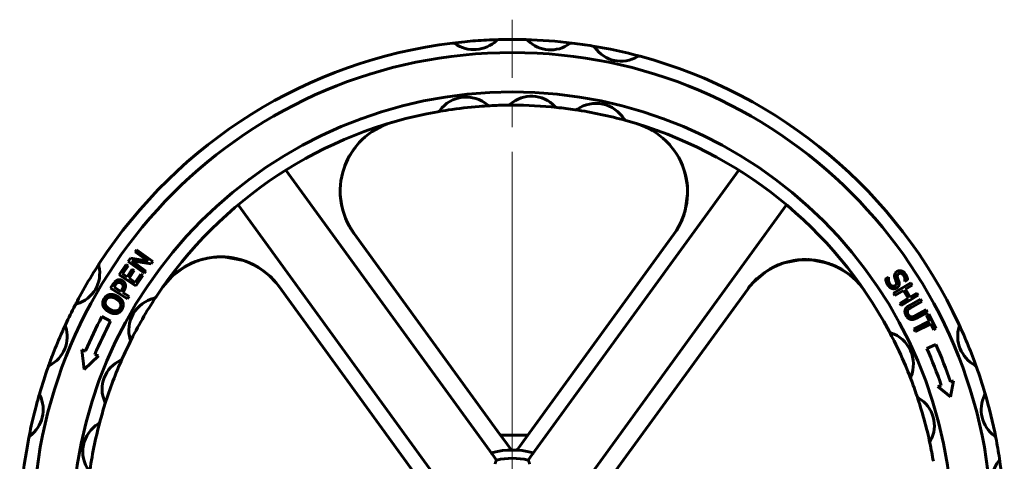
# Model space of a CAD drawing. Header units: millimetres. Extents: x -172 to 344, y 0 to 434.
# Tile 6 of 10: x 56 to 116, y 335 to 362. Entities that reach past the tile are written whole.
import ezdxf

# ---------------------------------------------------------------- set-up
doc = ezdxf.new("R2010")
doc.units = ezdxf.units.MM
doc.linetypes.add('K5LT_AXLED', pattern=[27.653843, 23.153843, -1.5, 1.5, -1.5])
doc.linetypes.add('K5LT_BASIC', pattern=[0])
doc.layers.add('Системный слой (1)', color=251, linetype='Continuous', true_color=0x6c6c6c)

# ---------------------------------------------------------------- blocks, each defined once
blk = doc.blocks.new('U3')
at = {"layer": 'Системный слой (1)', "color": 143, "linetype": 'K5LT_BASIC', "lineweight": 60, "true_color": 0x33acca}
for p, q in [((76.56, 353.969), (76.302, 353.606)), ((76.083, 353.22), (75.903, 352.814)), ((76.302, 353.606), (76.083, 353.22)), ((75.619, 351.351), (75.625, 351.029)), ((75.625, 351.029), (75.654, 350.71)), ((75.654, 350.71), (75.699, 350.429)), ((75.699, 350.429), (75.706, 350.398)), ((75.706, 350.398), (75.707, 350.393))]:
    blk.add_line(p, q, dxfattribs=at)
blk = doc.blocks.new('U5')
at = {"layer": 'Системный слой (1)', "color": 143, "linetype": 'K5LT_BASIC', "lineweight": 60, "true_color": 0x33acca}
for p, q in [((102.212, 346.736), (102.576, 346.875)), ((102.576, 346.875), (102.951, 346.982)), ((102.951, 346.982), (103.336, 347.055)), ((104.09, 347.097), (104.092, 347.097)), ((104.092, 347.097), (104.093, 347.097)), ((104.093, 347.097), (104.094, 347.097)), ((104.094, 347.097), (104.096, 347.097)), ((104.096, 347.097), (104.099, 347.097)), ((104.099, 347.097), (104.106, 347.097)), ((104.106, 347.097), (104.121, 347.096)), ((104.121, 347.096), (104.149, 347.095)), ((104.149, 347.095), (104.207, 347.092)), ((104.207, 347.092), (104.321, 347.084)), ((104.321, 347.084), (104.549, 347.059)), ((104.549, 347.059), (105, 346.971)), ((105, 346.971), (105.842, 346.667)), ((105.842, 346.667), (106.586, 346.212))]:
    blk.add_line(p, q, dxfattribs=at)
blk = doc.blocks.new('U6')
at = {"layer": 'Системный слой (1)', "color": 143, "linetype": 'K5LT_BASIC', "lineweight": 60, "true_color": 0x33acca}
for p, q in [((95.493, 354.289), (95.593, 354.186)), ((95.593, 354.186), (95.689, 354.08)), ((95.689, 354.08), (95.782, 353.971)), ((96.624, 352.329), (96.686, 352.069)), ((96.686, 352.069), (96.738, 351.752)), ((96.738, 351.752), (96.766, 351.433)), ((96.766, 351.433), (96.769, 351.38)), ((96.557, 349.864), (96.44, 349.545)), ((96.255, 349.152), (96.032, 348.781)), ((96.44, 349.545), (96.255, 349.152)), ((96.032, 348.781), (95.978, 348.703))]:
    blk.add_line(p, q, dxfattribs=at)
blk = doc.blocks.new('U7')
at = {"layer": 'Системный слой (1)', "color": 143, "linetype": 'K5LT_BASIC', "lineweight": 60, "true_color": 0x33acca}
for p, q in [((96.655, 352.206), (96.594, 352.439)), ((96.747, 351.67), (96.655, 352.206)), ((96.764, 351.399), (96.747, 351.67)), ((96.768, 351.263), (96.764, 351.399)), ((96.619, 350.067), (96.77, 351.076)), ((96.769, 351.196), (96.768, 351.263)), ((96.77, 351.162), (96.769, 351.196)), ((96.771, 351.145), (96.77, 351.162)), ((96.77, 351.088), (96.771, 351.093)), ((96.77, 351.084), (96.77, 351.088)), ((96.77, 351.076), (96.77, 351.084)), ((96.771, 351.127), (96.771, 351.145)), ((96.771, 351.115), (96.771, 351.127)), ((96.771, 351.106), (96.771, 351.115)), ((96.771, 351.101), (96.771, 351.106)), ((96.771, 351.097), (96.771, 351.101)), ((96.771, 351.093), (96.771, 351.097)), ((96.374, 349.393), (96.619, 350.067)), ((96.095, 348.878), (96.374, 349.393))]:
    blk.add_line(p, q, dxfattribs=at)
blk = doc.blocks.new('U9')
at = {"layer": 'Системный слой (1)', "color": 143, "linetype": 'K5LT_BASIC', "lineweight": 60, "true_color": 0x33acca}
for start, end in [(74.56779, 81.55484), (74.56776, 74.56779)]:
    blk.add_arc((86.099, 330.502), 26, start, end, dxfattribs=at)
blk = doc.blocks.new('U10')
at = {"layer": 'Системный слой (1)', "color": 143, "linetype": 'K5LT_BASIC', "lineweight": 60, "true_color": 0x33acca}
for p, q in [((67.557, 347.189), (67.055, 347.063)), ((67.926, 347.242), (67.557, 347.189)), ((68.112, 347.257), (67.926, 347.242)), ((68.205, 347.261), (68.112, 347.257)), ((68.251, 347.262), (68.205, 347.261)), ((68.275, 347.262), (68.251, 347.262)), ((68.286, 347.263), (68.275, 347.262)), ((68.292, 347.263), (68.286, 347.263)), ((68.296, 347.263), (68.292, 347.263)), ((68.305, 347.263), (68.296, 347.263)), ((68.322, 347.263), (68.305, 347.263)), ((68.526, 347.259), (68.322, 347.263)), ((69.729, 347.043), (68.526, 347.259)), ((66.159, 346.665), (65.382, 346.085)), ((66.218, 346.697), (66.159, 346.665)), ((66.622, 346.899), (66.218, 346.697)), ((66.832, 346.981), (66.622, 346.899)), ((66.938, 347.02), (66.832, 346.981)), ((66.991, 347.039), (66.938, 347.02)), ((67.017, 347.049), (66.991, 347.039)), ((67.031, 347.054), (67.017, 347.049)), ((67.037, 347.057), (67.031, 347.054)), ((67.04, 347.058), (67.037, 347.057)), ((67.042, 347.059), (67.04, 347.058)), ((67.043, 347.059), (67.042, 347.059)), ((67.046, 347.06), (67.043, 347.059)), ((67.048, 347.061), (67.046, 347.06)), ((67.049, 347.061), (67.048, 347.061)), ((67.05, 347.061), (67.049, 347.061)), ((67.051, 347.062), (67.05, 347.062)), ((67.05, 347.062), (67.05, 347.061)), ((67.052, 347.062), (67.051, 347.062)), ((67.051, 347.062), (67.051, 347.062)), ((67.053, 347.062), (67.052, 347.062)), ((67.055, 347.063), (67.053, 347.062)), ((70.349, 346.782), (70.347, 346.783)), ((70.347, 346.783), (70.347, 346.783)), ((70.351, 346.782), (70.349, 346.782)), ((70.351, 346.781), (70.351, 346.782)), ((70.352, 346.781), (70.351, 346.781)), ((70.353, 346.78), (70.352, 346.781)), ((70.352, 346.781), (70.352, 346.781)), ((70.354, 346.78), (70.353, 346.78)), ((70.353, 346.78), (70.353, 346.78)), ((70.353, 346.78), (70.353, 346.78)), ((70.353, 346.78), (70.353, 346.78)), ((70.355, 346.779), (70.354, 346.78)), ((70.356, 346.779), (70.355, 346.779)), ((70.361, 346.776), (70.356, 346.779)), ((70.371, 346.771), (70.361, 346.776)), ((70.379, 346.767), (70.371, 346.771)), ((70.385, 346.764), (70.379, 346.767)), ((70.397, 346.758), (70.385, 346.764)), ((70.421, 346.744), (70.397, 346.758)), ((70.852, 346.478), (70.421, 346.744)), ((65.382, 346.085), (64.797, 345.409)), ((71.31, 346.11), (70.852, 346.478)), ((71.713, 345.685), (71.31, 346.11)), ((64.797, 345.408), (64.796, 345.407)), ((64.797, 345.409), (64.797, 345.409)), ((64.797, 345.409), (64.797, 345.408)), ((64.797, 345.408), (64.797, 345.408))]:
    blk.add_line(p, q, dxfattribs=at)
blk = doc.blocks.new('U11')
at = {"layer": 'Системный слой (1)', "color": 143, "linetype": 'K5LT_BASIC', "lineweight": 60, "true_color": 0x33acca}
for p, q in [((76.053, 353.161), (76.091, 353.237)), ((76.091, 353.237), (76.129, 353.311)), ((76.017, 353.085), (76.053, 353.161)), ((75.64, 350.83), (75.639, 350.834))]:
    blk.add_line(p, q, dxfattribs=at)
blk = doc.blocks.new('U20')
at = {"layer": 'Системный слой (1)', "color": 143, "linetype": 'K5LT_BASIC', "lineweight": 60, "true_color": 0x33acca}
for p, q in [((102.008, 346.639), (101.472, 346.321)), ((102.292, 346.77), (102.008, 346.639)), ((102.438, 346.827), (102.292, 346.77)), ((102.511, 346.854), (102.438, 346.827)), ((102.549, 346.867), (102.511, 346.854)), ((102.567, 346.873), (102.549, 346.867)), ((102.576, 346.876), (102.567, 346.873)), ((102.581, 346.877), (102.576, 346.876)), ((102.583, 346.878), (102.581, 346.877)), ((102.585, 346.879), (102.583, 346.878)), ((102.586, 346.879), (102.585, 346.879)), ((102.585, 346.879), (102.585, 346.879)), ((102.587, 346.879), (102.586, 346.879)), ((102.588, 346.88), (102.587, 346.879)), ((102.587, 346.879), (102.587, 346.879)), ((102.589, 346.88), (102.588, 346.88)), ((102.588, 346.88), (102.588, 346.88)), ((102.59, 346.88), (102.589, 346.88)), ((102.591, 346.881), (102.59, 346.88)), ((102.592, 346.881), (102.591, 346.881)), ((102.602, 346.884), (102.592, 346.881)), ((102.609, 346.886), (102.602, 346.884)), ((102.62, 346.89), (102.609, 346.886)), ((102.63, 346.894), (102.62, 346.89)), ((102.638, 346.896), (102.63, 346.894)), ((102.654, 346.901), (102.638, 346.896)), ((103.604, 347.085), (102.654, 346.901)), ((104.322, 347.082), (103.604, 347.085)), ((105.398, 346.852), (104.322, 347.082)), ((105.635, 346.759), (105.464, 346.828)), ((106.135, 346.512), (105.635, 346.759)), ((101.472, 346.321), (100.783, 345.728)), ((106.451, 346.309), (106.135, 346.512)), ((106.886, 345.96), (106.451, 346.309))]:
    blk.add_line(p, q, dxfattribs=at)
blk = doc.blocks.new('U34')
at = {"layer": 'Системный слой (1)', "color": 143, "linetype": 'K5LT_BASIC', "lineweight": 60, "true_color": 0x33acca}
for p, q in [((85.39, 336.402), (86.099, 336.402)), ((86.099, 336.402), (87.042, 336.402))]:
    blk.add_line(p, q, dxfattribs=at)
blk = doc.blocks.new('U44')
at = {"layer": 'Системный слой (1)', "color": 30, "linetype": 'K5LT_AXLED', "lineweight": 18, "true_color": 0xff8000}
blk.add_line((86.099, 330.502), (86.099, 361.702), dxfattribs=at)

msp = doc.modelspace()

# ---------------------------------------------------------------- linework, layer by layer
at = {"layer": 'Системный слой (1)', "color": 143, "linetype": 'K5LT_BASIC', "lineweight": 60, "true_color": 0x33acca}
for p, q in [((84.7266, 356.4656), (84.732, 356.4659)), ((81.5567, 356.1019), (81.569, 356.1041)), ((84.3988, 335.9049), (72.3099, 352.5438)), ((99.8889, 352.5438), (87.8, 335.9049)), ((69.3974, 350.4278), (81.4863, 333.7889)), ((90.7125, 333.7889), (102.8014, 350.4278)), ((85.2033, 336.6593), (76.4489, 348.7087)), ((95.9412, 348.6512), (87.1481, 336.5485)), ((62.7076, 346.9887), (62.8432, 347.175)), ((62.8432, 347.175), (63.9133, 347.0038)), ((63.1323, 347.5722), (63.2214, 347.6945)), ((63.9133, 347.0038), (63.1323, 347.5722)), ((63.2214, 347.6945), (64.2077, 346.9766)), ((62.154, 346.1716), (62.5796, 346.8051)), ((62.6995, 346.7246), (62.3642, 346.2257)), ((62.5796, 346.8051), (62.6995, 346.7246)), ((63.694, 346.2708), (62.7076, 346.9887)), ((64.1007, 346.8295), (62.9325, 347.0121)), ((62.9325, 347.0121), (63.783, 346.3931)), ((64.2077, 346.9766), (64.1007, 346.8295)), ((63.1667, 345.4912), (62.154, 346.1716)), ((62.3642, 346.2257), (62.6416, 346.0393)), ((62.6416, 346.0393), (62.9542, 346.5046)), ((63.074, 346.4241), (62.7614, 345.9588)), ((62.9542, 346.5046), (63.074, 346.4241)), ((63.1373, 345.7063), (63.4725, 346.2052)), ((63.5923, 346.1247), (63.1667, 345.4912)), ((63.4725, 346.2052), (63.5923, 346.1247)), ((63.783, 346.3931), (63.694, 346.2708)), ((108.8331, 345.9235), (109.0033, 346.0354)), ((109.0033, 346.0354), (109.0098, 346.0255)), ((61.6384, 345.3537), (61.8005, 345.6137)), ((61.9144, 345.5311), (61.8433, 345.417)), ((61.8433, 345.417), (62.2561, 345.1596)), ((62.7614, 345.9588), (63.1373, 345.7063)), ((71.8796, 345.4704), (80.6728, 333.3677)), ((109.3158, 345.0507), (110.3599, 345.6817)), ((109.4776, 345.7366), (109.4028, 345.9513)), ((110.0111, 345.7619), (110.0046, 345.7718)), ((110.1731, 345.8683), (110.0111, 345.7619)), ((110.4438, 345.543), (110.0342, 345.2954)), ((110.3599, 345.6817), (110.4438, 345.543)), ((62.6736, 344.7082), (61.6384, 345.3537)), ((62.2561, 345.1596), (62.3147, 345.2536)), ((62.4462, 345.203), (62.3735, 345.0864)), ((62.3735, 345.0864), (62.7594, 344.8458)), ((62.7594, 344.8458), (62.6736, 344.7082)), ((91.6785, 333.2569), (100.4329, 345.3063)), ((109.3996, 344.9119), (109.3158, 345.0507)), ((109.9107, 345.2208), (109.3996, 344.9119)), ((110.8181, 344.9236), (109.774, 344.2925)), ((110.2012, 344.7402), (109.9107, 345.2208)), ((110.0342, 345.2954), (110.3247, 344.8148)), ((110.3247, 344.8148), (110.7342, 345.0623)), ((110.7342, 345.0623), (110.8181, 344.9236)), ((109.6901, 344.4313), (110.2012, 344.7402)), ((109.774, 344.2925), (109.6901, 344.4313)), ((110.292, 344.3124), (110.959, 344.6793)), ((111.0371, 344.5372), (110.3701, 344.1703)), ((110.959, 344.6793), (111.0371, 344.5372)), ((61.1063, 343.6325), (61.6375, 343.3534)), ((110.6359, 343.679), (111.3063, 344.0478)), ((111.3845, 343.9057), (110.7175, 343.5388)), ((111.3063, 344.0478), (111.3845, 343.9057)), ((111.328, 343.7051), (111.457, 343.7698)), ((111.5115, 343.3392), (111.328, 343.7051)), ((111.457, 343.7698), (111.8967, 342.8931)), ((110.55, 342.857), (111.5115, 343.3392)), ((111.5842, 343.1943), (110.6227, 342.712)), ((111.7677, 342.8284), (111.5842, 343.1943)), ((109.0427, 342.7332), (109.0443, 342.7301)), ((110.6227, 342.712), (110.55, 342.857)), ((111.8967, 342.8931), (111.7677, 342.8284)), ((111.3417, 341.6918), (111.8902, 341.9349)), ((60.0174, 340.4044), (59.8884, 341.6118)), ((59.8884, 341.6118), (60.1094, 341.5279)), ((60.8912, 341.2309), (60.0174, 340.4044)), ((60.6705, 341.3147), (60.8912, 341.2309)), ((110.3691, 339.8284), (110.3701, 339.8256)), ((112.0212, 339.3638), (112.2242, 339.4395)), ((112.7865, 339.6494), (112.9603, 339.7142)), ((112.9603, 339.7142), (112.7915, 338.733)), ((110.7464, 338.7801), (110.7509, 338.7666)), ((112.7915, 338.733), (112.0212, 339.3638)), ((85.7784, 335.8678), (85.2033, 336.6593)), ((87.1481, 336.5485), (86.573, 335.7569)), ((84.8931, 335.2246), (84.3988, 335.9049)), ((86.0444, 335.5016), (85.7784, 335.8678)), ((87.8, 335.9049), (87.3057, 335.2246)), ((111.5289, 335.9188), (111.5303, 335.912)), ((85.1314, 334.8965), (84.8931, 335.2246)), ((86.4537, 335.5927), (86.4452, 335.581)), ((86.573, 335.7569), (86.4537, 335.5927)), ((87.3057, 335.2246), (87.0674, 334.8965))]:
    msp.add_line(p, q, dxfattribs=at)
at = {"layer": 'Системный слой (1)', "color": 30, "linetype": 'K5LT_AXLED', "lineweight": 18, "true_color": 0xff8000}
msp.add_line((86.0994, 333.4019), (86.0994, 338.4019), dxfattribs=at)
at = {"layer": 'Системный слой (1)', "color": 143, "linetype": 'K5LT_BASIC', "lineweight": 60, "true_color": 0x33acca}
for centre, radius, start, end in [((86.0994, 330.5019), 30, 95.540234, 96.973948), ((83.7508, 361.9149), 2.0302, 235.29926, 313.252469), ((86.0994, 330.5019), 30, 93.011495, 95.540234), ((86.0994, 330.5019), 30, 91.577781, 93.011495), ((85.2789, 360.2906), 0.2, 91.577781, 133.252469), ((86.0994, 330.5019), 30, 90, 91.577781), ((86.0994, 330.5019), 30, 88.445001, 90), ((86.0994, 330.5019), 30, 83.031526, 88.445001), ((86.9081, 360.2909), 0.2, 45.459841, 88.445001), ((86.9081, 360.2909), 0.2, 45.459841, 88.445001), ((88.4349, 361.8424), 1.9767, 225.459841, 306.016687), ((86.0994, 330.5019), 30, 96.973948, 146.96572), ((82.4812, 360.0814), 0.2, 55.29926, 96.973948), ((82.4812, 360.0814), 0.2, 55.29926, 96.973948), ((89.7149, 360.0817), 0.2, 83.031526, 126.016687), ((86.0994, 330.5019), 30, 80.609597, 83.031526), ((90.9616, 359.9025), 0.2, 34.43548, 80.609597), ((86.0994, 330.5019), 30, 74.96572, 80.609597), ((92.7243, 361.111), 1.9372, 214.43548, 301.139838), ((86.0994, 330.5019), 29.2, 90, 180), ((86.0994, 330.5019), 29.2, 180, 90), ((93.8294, 359.2818), 0.2, 74.96572, 121.139838), ((86.0994, 330.5019), 30, 24.973948, 74.96572), ((86.0994, 330.5019), 26.8, 90, 180), ((86.0994, 330.5019), 26.8, 180, 90), ((83.2931, 354.986), 2.005, 49.616829, 143.460368), ((87.2655, 355.1187), 1.9291, 42.56209, 132.013823), ((86.0994, 330.5019), 26, 98.603111, 100.062892), ((81.5215, 356.2988), 0.2, 280.062892, 323.460368), ((86.0994, 330.5019), 26, 94.474086, 98.603111), ((86.0994, 330.5019), 26, 93.014304, 94.474086), ((84.7217, 356.6656), 0.2, 229.616829, 273.014304), ((84.7217, 356.6656), 0.2, 229.616829, 273.014304), ((86.0994, 330.5019), 26, 90.566225, 93.014304), ((85.8405, 356.7006), 0.2, 270.566225, 312.013823), ((86.0994, 330.5019), 26, 90, 90.566225), ((86.0994, 330.5019), 26, 84.009688, 90), ((88.8337, 356.5588), 0.2, 222.56209, 264.009688), ((88.8337, 356.5588), 0.2, 222.56209, 264.009688), ((86.0994, 330.5019), 26, 81.554844, 84.009688), ((89.9472, 356.4178), 0.2, 261.554844, 304.716479), ((91.1975, 354.6133), 1.9953, 31.406123, 124.716479), ((86.0994, 330.5019), 26, 100.062892, 146.567757), ((93.0712, 355.7572), 0.2, 211.406123, 254.567757), ((93.0712, 355.7572), 0.2, 211.406123, 254.567757), ((86.0994, 330.5019), 26, 28.062892, 74.567757), ((79.9681, 351.2655), 4.35, 106.451306, 216), ((92.422, 351.2081), 4.35, 324, 73.020123), ((68.3604, 342.9136), 4.35, 36, 145.020123), ((59.0355, 346.2612), 1.9372, 286.43548, 13.139838), ((86.0994, 330.5019), 30, 146.96572, 148.203144), ((61.1168, 346.7471), 0.2, 146.96572, 193.139838), ((103.9522, 342.7494), 4.35, 34.451306, 144), ((86.0994, 330.5019), 30, 148.203144, 151.372174), ((86.0994, 330.5019), 30, 151.372174, 152.609597), ((86.0994, 330.5019), 26, 146.567757, 153.554844), ((64.2345, 344.9368), 0.2, 283.406123, 326.567757), ((86.0994, 330.5019), 30, 152.609597, 155.031526), ((59.6402, 344.2114), 0.2, 106.43548, 152.609597), ((59.6402, 344.2114), 0.2, 106.43548, 152.609597), ((64.7435, 342.8013), 1.9953, 103.406123, 196.716479), ((86.0994, 330.5019), 28.2324, 152.283886, 156.987928), ((57.0145, 342.4078), 1.9767, 297.459841, 18.016687), ((86.0994, 330.5019), 30, 155.031526, 156.403372), ((59.0845, 343.081), 0.2, 155.031526, 198.016687), ((86.0994, 330.5019), 27.6324, 152.283886, 156.963913), ((115.2492, 342.4427), 2.0302, 163.29926, 241.252469), ((113.1131, 343.0836), 0.2, 343.29926, 24.973948), ((86.0994, 330.5019), 30, 19.577781, 24.973948), ((113.1131, 343.0836), 0.2, 4.149905, 24.973948), ((86.0994, 330.5019), 30, 156.403372, 159.073155), ((109.2191, 342.8274), 0.2, 208.062892, 251.460368), ((86.0994, 330.5019), 26, 26.603111, 28.062892), ((109.2191, 342.8274), 0.2, 208.062892, 251.460368), ((108.518, 340.7369), 2.005, 337.616829, 71.460368), ((86.0994, 330.5019), 26, 153.554844, 156.009688), ((62.641, 342.1698), 0.2, 333.554844, 16.716479), ((86.0994, 330.5019), 26, 22.474086, 26.603111), ((86.0994, 330.5019), 28.2113, 18.92011, 23.907769), ((86.0994, 330.5019), 30, 159.073155, 160.445001), ((60.3898, 341.4213), 0.3, 156.987928, 159.198802), ((86.0994, 330.5019), 27.6113, 18.886575, 23.907769), ((58.0183, 340.4763), 0.2, 117.459841, 160.445001), ((63.0477, 339.2179), 1.9291, 114.56209, 204.013823), ((86.0994, 330.5019), 26, 156.009688, 162.566225), ((62.1627, 341.1543), 0.2, 294.56209, 336.009688), ((62.1627, 341.1543), 0.2, 315.276526, 336.009688), ((114.1766, 340.4874), 0.2, 19.577781, 61.252469), ((114.1766, 340.4874), 0.2, 40.428426, 61.252469), ((86.0994, 330.5019), 30, 160.445001, 163.577781), ((86.0994, 330.5019), 26, 21.014304, 22.474086), ((110.5569, 339.8972), 0.2, 157.616829, 201.014304), ((86.0994, 330.5019), 30, 16.445001, 19.577781), ((86.0994, 330.5019), 26, 18.566225, 21.014304), ((55.4981, 337.9753), 2.0302, 307.29926, 25.252469), ((86.0994, 330.5019), 30, 163.577781, 165.011495), ((57.5151, 338.9267), 0.2, 163.577781, 205.252469), ((57.5151, 338.9267), 0.2, 184.428426, 205.252469), ((86.0994, 330.5019), 26, 16.990333, 18.566225), ((110.9359, 338.844), 0.2, 198.566225, 240.013823), ((116.6277, 337.9655), 1.9767, 153.459841, 234.016687), ((114.6804, 338.9381), 0.2, 333.459841, 16.445001), ((86.0994, 330.5019), 30, 11.031526, 16.445001), ((86.0994, 330.5019), 30, 165.011495, 167.540234), ((86.0994, 330.5019), 26, 162.566225, 165.014304), ((61.1029, 338.3515), 0.2, 342.566225, 24.013823), ((61.1029, 338.3515), 0.2, 3.280661, 24.013823), ((110.9359, 338.844), 0.2, 219.280661, 240.013823), ((109.8718, 336.9999), 1.9291, 330.56209, 60.013823), ((86.0994, 330.5019), 26, 13.58558, 16.990333), ((86.0994, 330.5019), 30, 167.540234, 168.973948), ((61.9464, 335.3989), 2.005, 121.616829, 215.460368), ((86.0994, 330.5019), 26, 165.014304, 172.062892), ((60.7905, 337.2766), 0.2, 301.616829, 345.014304), ((86.0994, 330.5019), 26, 12.009688, 13.58558), ((86.0994, 330.5019), 30, 168.973948, 218.96572), ((56.8495, 336.2013), 0.2, 127.29926, 168.973948), ((56.8495, 336.2013), 0.2, 148.149905, 168.973948), ((111.726, 335.9535), 0.2, 150.56209, 192.009688), ((111.726, 335.9535), 0.2, 171.276526, 192.009688), ((86.0994, 330.5019), 26, 9.554844, 12.009688), ((115.3488, 336.2041), 0.2, 11.031526, 54.016687), ((86.0994, 330.5019), 30, 8.609597, 11.031526), ((86.0994, 330.5019), 5, 76.193038, 103.806962), ((86.2834, 335.6986), 0.2, 267.972581, 324), ((86.0994, 330.5019), 4.5, 77.578178, 102.421822), ((117.2577, 333.66), 1.9372, 142.43548, 229.139838), ((115.5636, 334.963), 0.2, 322.43548, 8.609597), ((86.0994, 330.5019), 30, 2.96572, 8.609597)]:
    msp.add_arc(centre, radius, start, end, dxfattribs=at)
for points, knots in [([(76.4489, 348.7087), (76.4044, 348.7699), (76.3616, 348.8323), (76.2792, 348.9593), (76.2397, 349.0239), (76.1642, 349.1551), (76.1281, 349.2217), (76.0909, 349.2949), (76.088, 349.3006), (76.082, 349.3125), (76.0789, 349.3186), (76.0731, 349.3303), (76.0704, 349.3358), (76.0652, 349.3463), (76.0628, 349.3513), (76.0582, 349.3608), (76.056, 349.3653), (76.0519, 349.3738), (76.0499, 349.3779), (76.0462, 349.3856), (76.0445, 349.3892), (76.0412, 349.3962), (76.0396, 349.3995), (76.0367, 349.4057), (76.0353, 349.4087), (76.0326, 349.4143), (76.0314, 349.417), (76.029, 349.422), (76.0279, 349.4244), (76.0258, 349.429), (76.0248, 349.4312), (76.0229, 349.4353), (76.022, 349.4372), (76.0202, 349.4409), (76.0194, 349.4427), (76.0179, 349.446), (76.0172, 349.4476), (76.0162, 349.4497), (76.016, 349.4502), (76.0157, 349.4507)], [0, 0, 0, 0, 4.7414457, 4.7414457, 9.4828914, 9.4828914, 14.224337, 14.224337, 14.6259768, 14.6259768, 15.0551686, 15.0551686, 15.4413756, 15.4413756, 15.788903, 15.788903, 16.1016247, 16.1016247, 16.3830264, 16.3830264, 16.6362451, 16.6362451, 16.8641032, 16.8641032, 17.0691408, 17.0691408, 17.2536433, 17.2536433, 17.4196674, 17.4196674, 17.5690638, 17.5690638, 17.7034977, 17.7034977, 17.8244677, 17.8244677, 17.9333223, 17.9333223, 17.9689139, 17.9689139, 17.9689139, 17.9689139]), ([(66.4421, 346.8177), (66.4529, 346.823), (66.4638, 346.8283), (66.5683, 346.8787), (66.6641, 346.9195), (66.8325, 346.9878), (66.906, 347.0138), (67.1552, 347.0969), (67.3342, 347.1441), (67.7005, 347.2165), (67.888, 347.2412), (68.1579, 347.2592), (68.24, 347.2631), (68.3494, 347.2633), (68.3769, 347.2641), (68.4842, 347.2612), (68.5641, 347.2598), (68.6536, 347.2541), (68.6635, 347.2534), (68.7472, 347.2475), (68.8209, 347.2403), (68.9243, 347.2276), (68.9544, 347.2235), (68.9968, 347.2174), (69.0091, 347.2155), (69.0265, 347.2128), (69.0315, 347.212), (69.0387, 347.2109), (69.0407, 347.2106), (69.0437, 347.2101), (69.0445, 347.21), (69.0462, 347.2097), (69.0471, 347.2096), (69.0485, 347.2094), (69.049, 347.2093), (69.0505, 347.209), (69.0515, 347.2089), (69.0542, 347.2084), (69.0561, 347.2081), (69.0615, 347.2072), (69.0651, 347.2066), (69.0759, 347.2049), (69.083, 347.2037), (69.109, 347.1992), (69.1278, 347.1959), (69.1465, 347.1924)], [12.7445588, 12.7445588, 12.7445588, 12.7445588, 12.9546665, 12.9546665, 14.7713412, 14.7713412, 16.1314141, 16.1314141, 19.3635337, 19.3635337, 22.6741864, 22.6741864, 24.118653, 24.118653, 24.6030652, 24.6030652, 26.0114875, 26.0114875, 26.1867751, 26.1867751, 27.4936504, 27.4936504, 28.0305373, 28.0305373, 28.2510996, 28.2510996, 28.3417105, 28.3417105, 28.378935, 28.378935, 28.3942274, 28.3942274, 28.4095199, 28.4095199, 28.419375, 28.419375, 28.4363667, 28.4363667, 28.4689907, 28.4689907, 28.5335589, 28.5335589, 28.6623556, 28.6623556, 29, 29, 29, 29]), ([(70.0809, 346.9083), (70.0824, 346.9076), (70.0839, 346.907), (70.0881, 346.9052), (70.0908, 346.904), (70.0959, 346.9018), (70.0983, 346.9007), (70.103, 346.8987), (70.1052, 346.8978), (70.1094, 346.8959), (70.1114, 346.895), (70.1152, 346.8934), (70.117, 346.8926), (70.1205, 346.891), (70.1221, 346.8903), (70.1253, 346.8889), (70.1268, 346.8882), (70.1297, 346.8869), (70.131, 346.8863), (70.1336, 346.8852), (70.1349, 346.8846), (70.1374, 346.8835), (70.1386, 346.883), (70.1405, 346.8821), (70.1412, 346.8818), (70.1427, 346.8811), (70.1436, 346.8807), (70.1463, 346.8795), (70.148, 346.8787), (70.1531, 346.8764), (70.1565, 346.8749), (70.1667, 346.8703), (70.1735, 346.8672), (70.1938, 346.8578), (70.2073, 346.8515), (70.2475, 346.8325), (70.2742, 346.8196), (70.3413, 346.7862), (70.3813, 346.7649), (70.4337, 346.7375), (70.4458, 346.7308), (70.5157, 346.6924), (70.5725, 346.6591), (70.6701, 346.6005), (70.7105, 346.5746), (70.8457, 346.486), (70.9382, 346.42), (71.0278, 346.3505)], [9.9349958, 9.9349958, 9.9349958, 9.9349958, 10.0159627, 10.0159627, 10.1588814, 10.1588814, 10.2888074, 10.2888074, 10.4069221, 10.4069221, 10.514299, 10.514299, 10.6119144, 10.6119144, 10.7006556, 10.7006556, 10.7813295, 10.7813295, 10.8546694, 10.8546694, 10.921342, 10.921342, 10.9880146, 10.9880146, 11.0237667, 11.0237667, 11.0720803, 11.0720803, 11.1648424, 11.1648424, 11.348434, 11.348434, 11.714651, 11.714651, 12.4451525, 12.4451525, 13.9022904, 13.9022904, 16.1278388, 16.1278388, 16.8088359, 16.8088359, 20.0474733, 20.0474733, 22.4088359, 22.4088359, 28, 28, 28, 28]), ([(100.4329, 345.3063), (100.4843, 345.3769), (100.5378, 345.446), (100.649, 345.5808), (100.7067, 345.6466), (100.8258, 345.7744), (100.8873, 345.8366), (100.9533, 345.8993), (100.9559, 345.9018), (100.9708, 345.9159), (100.9832, 345.9275), (100.9998, 345.9428), (101.0038, 345.9466), (101.0093, 345.9516), (101.0106, 345.9528), (101.0124, 345.9544), (101.0128, 345.9548), (101.0137, 345.9556), (101.0141, 345.956), (101.0149, 345.9567), (101.0152, 345.957), (101.0161, 345.9578), (101.0166, 345.9583), (101.0183, 345.9599), (101.0194, 345.9609), (101.0206, 345.962), (101.0207, 345.9621), (101.0208, 345.9622)], [0, 0, 0, 0, 5.2, 5.2, 10.4, 10.4, 15.6, 15.6, 15.8135106, 15.8135106, 16.8242754, 16.8242754, 17.1541074, 17.1541074, 17.2617379, 17.2617379, 17.2968598, 17.2968598, 17.3319817, 17.3319817, 17.3574148, 17.3574148, 17.4034366, 17.4034366, 17.493058, 17.493058, 17.5011067, 17.5011067, 17.5011067, 17.5011067]), ([(84.9062, 335.3574), (84.8886, 335.3531), (84.8739, 335.3484), (84.8543, 335.3376), (84.848, 335.3319), (84.8418, 335.3183), (84.8416, 335.3108), (84.8467, 335.2927), (84.8524, 335.2822), (84.8625, 335.2668), (84.8656, 335.2624), (84.8688, 335.258)], [0.00042724, 0.00042724, 0.00042724, 0.00042724, 0.03252885, 0.03252885, 0.05844422, 0.05844422, 0.08305158, 0.08305158, 0.11094162, 0.11094162, 0.12154514, 0.12154514, 0.12154514, 0.12154514]), ([(87.33, 335.258), (87.3334, 335.2627), (87.3366, 335.2672), (87.3475, 335.2838), (87.3534, 335.2952), (87.3574, 335.3138), (87.3565, 335.3211), (87.349, 335.3337), (87.3427, 335.3388), (87.3237, 335.3488), (87.3095, 335.3533), (87.2927, 335.3574)], [0.26120985, 0.26120985, 0.26120985, 0.26120985, 0.27213363, 0.27213363, 0.30273674, 0.30273674, 0.32763859, 0.32763859, 0.35165235, 0.35165235, 0.3825611, 0.3825611, 0.3825611, 0.3825611]), ([(85.0479, 334.6713), (85.048, 334.6716), (85.0481, 334.672), (85.0554, 334.692), (85.0625, 334.7117), (85.0765, 334.7496), (85.0832, 334.7679), (85.0984, 334.8089), (85.1066, 334.8307), (85.1191, 334.864), (85.1238, 334.8764), (85.1299, 334.8925), (85.1314, 334.8965), (85.1314, 334.8965)], [-0.00053974, -0.00053974, -0.00053974, -0.00053974, 0, 0, 0.0314048, 0.0314048, 0.06211351, 0.06211351, 0.10447717, 0.10447717, 0.14037713, 0.14037713, 0.17355906, 0.17355906, 0.17355906, 0.17355906]), ([(87.0674, 334.8965), (87.0674, 334.8965), (87.0689, 334.8925), (87.075, 334.8764), (87.0797, 334.864), (87.0922, 334.8307), (87.1004, 334.8089), (87.1156, 334.7679), (87.1224, 334.7496), (87.1363, 334.7117), (87.1435, 334.692), (87.1507, 334.672), (87.1509, 334.6716), (87.151, 334.6713)], [0, 0, 0, 0, 0.0329948, 0.0329948, 0.06869231, 0.06869231, 0.11081706, 0.11081706, 0.1413526, 0.1413526, 0.1725803, 0.1725803, 0.173117, 0.173117, 0.173117, 0.173117])]:
    msp.add_open_spline(points, degree=3, knots=knots, dxfattribs=at)
for points in [[(109.0098, 346.0255), (108.991, 345.9173), (109.0329, 345.7023), (109.0845, 345.6238)], [(109.4028, 345.9513), (109.3821, 346.0134), (109.3694, 346.1245), (109.3821, 346.179)], [(109.3821, 346.179), (109.3954, 346.2327), (109.4635, 346.3271), (109.5229, 346.3662)], [(109.5229, 346.3662), (109.6469, 346.4476), (109.9416, 346.3645), (110.0399, 346.2149)], [(109.6298, 346.2341), (109.5654, 346.1918), (109.5336, 346.0727), (109.5586, 345.9969)], [(109.5586, 345.9969), (109.5753, 345.9463), (109.6275, 345.802), (109.6423, 345.7525)], [(109.9286, 346.1288), (109.8667, 346.223), (109.7017, 346.2814), (109.6298, 346.2341)], [(110.0046, 345.7718), (110.0172, 345.8499), (109.9834, 346.0453), (109.9286, 346.1288)], [(110.0399, 346.2149), (110.0964, 346.129), (110.1624, 345.9547), (110.1731, 345.8683)], [(61.8005, 345.6137), (61.8581, 345.706), (61.9688, 345.8164), (62.0341, 345.8444)], [(62.069, 345.691), (62.0267, 345.6719), (61.9547, 345.5957), (61.9144, 345.5311)], [(62.0341, 345.8444), (62.1096, 345.8777), (62.2721, 345.8673), (62.3585, 345.8134)], [(62.2732, 345.6674), (62.2195, 345.7009), (62.1177, 345.7131), (62.069, 345.691)], [(62.3901, 345.5129), (62.3785, 345.5633), (62.3227, 345.6365), (62.2732, 345.6674)], [(62.3147, 345.2536), (62.367, 345.3375), (62.4045, 345.4574), (62.3901, 345.5129)], [(62.3585, 345.8134), (62.4256, 345.7716), (62.5166, 345.6485), (62.5319, 345.5795)], [(62.5319, 345.5795), (62.5512, 345.4929), (62.5153, 345.3137), (62.4462, 345.203)], [(108.9737, 345.5368), (108.9009, 345.6475), (108.8451, 345.8332), (108.8331, 345.9235)], [(109.241, 345.3315), (109.1644, 345.351), (109.035, 345.4434), (108.9737, 345.5368)], [(109.0845, 345.6238), (109.1583, 345.5114), (109.3271, 345.4579), (109.404, 345.5084)], [(109.5183, 345.3813), (109.458, 345.3416), (109.3103, 345.3144), (109.241, 345.3315)], [(109.404, 345.5084), (109.4651, 345.5486), (109.5015, 345.6589), (109.4776, 345.7366)], [(109.6423, 345.7525), (109.679, 345.6264), (109.6133, 345.4437), (109.5183, 345.3813)], [(61.2297, 344.7065), (61.2915, 344.8147), (61.4661, 344.9449), (61.5682, 344.9663)], [(61.5959, 344.8093), (61.5169, 344.7987), (61.3943, 344.7116), (61.3521, 344.6377)], [(61.5682, 344.9663), (61.673, 344.9862), (61.9172, 344.9355), (62.0494, 344.8599)], [(61.9656, 344.7131), (61.8609, 344.773), (61.6726, 344.8201), (61.5959, 344.8093)], [(62.0494, 344.8599), (62.1782, 344.7864), (62.3496, 344.602), (62.3846, 344.5)], [(61.1784, 344.2838), (61.1433, 344.3858), (61.1689, 344.6001), (61.2297, 344.7065)], [(61.5145, 343.9233), (61.3814, 343.9993), (61.2166, 344.1812), (61.1784, 344.2838)], [(61.3521, 344.6377), (61.3085, 344.5613), (61.296, 344.4159), (61.3276, 344.3397)], [(61.3276, 344.3397), (61.3577, 344.2668), (61.4953, 344.129), (61.5983, 344.0701)], [(62.2123, 344.1464), (62.2962, 344.2932), (62.1742, 344.594), (61.9656, 344.7131)], [(62.3846, 344.5), (62.4212, 344.3926), (62.393, 344.1798), (62.3337, 344.0759)], [(110.0225, 344.031), (110.0469, 344.1178), (110.1776, 344.2495), (110.292, 344.3124)], [(110.3701, 344.1703), (110.2956, 344.1294), (110.2056, 344.055), (110.1797, 344.0058)], [(61.9943, 343.8166), (61.8891, 343.7959), (61.645, 343.8488), (61.5145, 343.9233)], [(61.5983, 344.0701), (61.8069, 343.951), (62.1285, 343.9996), (62.2123, 344.1464)], [(62.3337, 344.0759), (62.2724, 343.9686), (62.1014, 343.8386), (61.9943, 343.8166)], [(110.08, 343.6926), (110.0281, 343.787), (110.0003, 343.9545), (110.0225, 344.031)], [(110.3355, 343.4619), (110.2572, 343.4854), (110.1343, 343.5938), (110.08, 343.6926)], [(110.1797, 344.0058), (110.1521, 343.9534), (110.1622, 343.8303), (110.2013, 343.7593)], [(110.2013, 343.7593), (110.238, 343.6926), (110.3393, 343.6129), (110.3984, 343.6082)], [(110.3984, 343.6082), (110.4539, 343.6037), (110.564, 343.6395), (110.6359, 343.679)], [(110.7175, 343.5388), (110.6057, 343.4774), (110.4215, 343.4347), (110.3355, 343.4619)]]:
    msp.add_open_spline(points, degree=2, dxfattribs=at)

# ---------------------------------------------------------------- block references
at = {"layer": 'Системный слой (1)'}
for name in ['U44', 'U9', 'U3', 'U6', 'U11', 'U7', 'U10', 'U20', 'U5', 'U34']:
    msp.add_blockref(name, (0, 0), dxfattribs=at)

doc.saveas('drawing.dxf')
